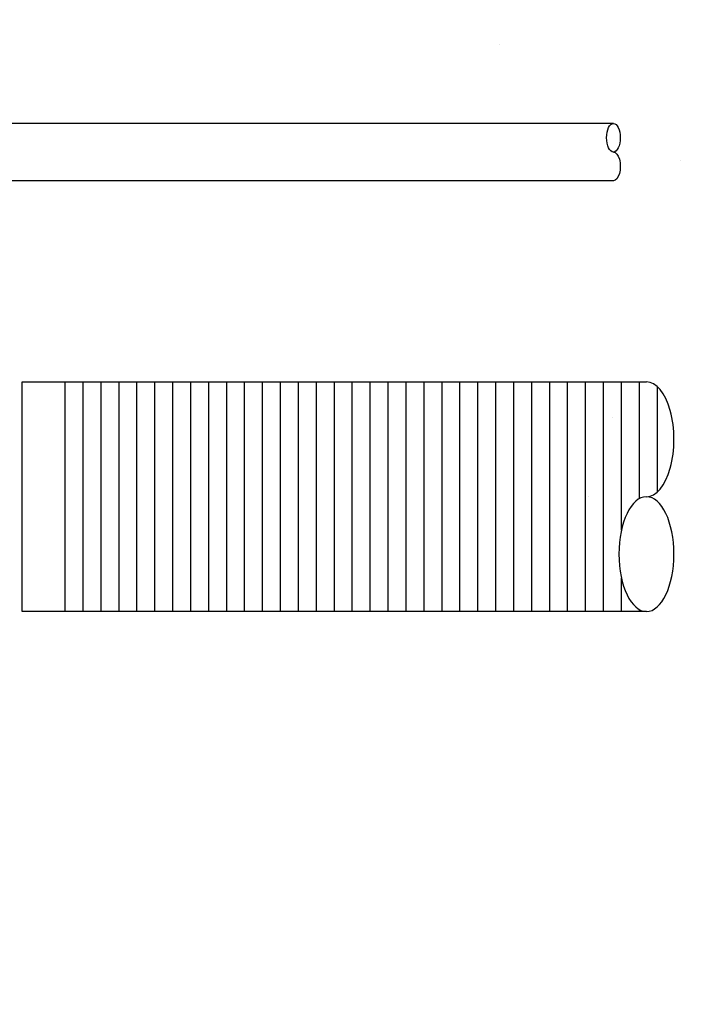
# Model space of a CAD drawing. Extents: x 1081 to 2220, y 0 to 2796.
# Tile 45 of 161: x 1801 to 1813, y 356 to 373. Entities that reach past the tile are written whole.
import ezdxf

# ---------------------------------------------------------------- set-up
doc = ezdxf.new("R2010")
doc.units = 0
doc.header["$MEASUREMENT"] = 0
doc.header["$PDSIZE"] = 1
doc.layers.get('DEFPOINTS').update_dxf_attribs({"linetype": 'CONTINUOUS'})
for name, color, linetype in [('BOARDER-TXT', 2, 'CONTINUOUS'), ('CONDUIT', 2, 'CONTINUOUS'), ('DIM', 3, 'CONTINUOUS'), ('PEAGRAVEL-HATCH', 3, 'CONTINUOUS')]:
    doc.layers.add(name, color=color, linetype=linetype)
doc.styles.add('SIMPLEX', font='simplex')
doc.dimstyles.new('DIM64', dxfattribs={"dimscale": 64, "dimtxt": 0.09375, "dimasz": 0.09375, "dimexe": 0.0625, "dimexo": 0.0625, "dimgap": 0.046875, "dimtad": 1, "dimdec": 4, "dimzin": 3, "dimdsep": 46, "dimlunit": 4, "dimtxsty": 'SIMPLEX', "dimcen": 0, "dimclrd": 256, "dimclre": 256, "dimclrt": 256, "dimadec": 0, "dimazin": 0, "dimtfac": 1, "dimtdec": 4, "dimtmove": 0, "dimatfit": 3, "dimfxl": 1, "dimfrac": 2, "dimtolj": 1, "dimtzin": 0, "dimarcsym": 0})

# ---------------------------------------------------------------- blocks, each defined once
blk = doc.blocks.new('*D23')
at = {"layer": 'DEFPOINTS', "color": 0, "transparency": 16777216}
for p in [(1389.622, 410.007), (1911.122, 410.007), (1911.122, 136.516)]:
    blk.add_point(p, dxfattribs=at)
at = {"layer": 'DIM', "lineweight": -2, "transparency": 16777216}
for p, q in [((1389.622, 406.007), (1389.622, 132.516)), ((1911.122, 406.007), (1911.122, 132.516)), ((1395.622, 136.516), (1905.122, 136.516))]:
    blk.add_line(p, q, dxfattribs=at)
at = {"layer": 'DIM', "transparency": 16777216}
for points in [[(1395.622, 137.516), (1395.622, 135.516), (1389.622, 136.516)], [(1905.122, 137.516), (1905.122, 135.516), (1911.122, 136.516)]]:
    blk.add_solid(points, dxfattribs=at)
at = {"layer": 'DIM', "transparency": 16777216, "insert": (1650.372, 144.087), "char_height": 6, "attachment_point": 5, "style": 'SIMPLEX'}
blk.add_mtext('\\A1;43\'-5 1/2" (F.V. TANK SLAB)', dxfattribs=at)
blk = doc.blocks.new('*D62')
at = {"layer": 'DEFPOINTS', "color": 0, "transparency": 16777216}
for p in [(2039.505, 420.007), (2076.009, 420.007), (1811.372, 353.516)]:
    blk.add_point(p, dxfattribs=at)
at = {"layer": 'DIM', "lineweight": -2, "transparency": 16777216}
for p, q in [((2043.505, 420.007), (2080.009, 420.007)), ((2076.009, 359.516), (2076.009, 414.007)), ((1815.372, 353.516), (2080.009, 353.516))]:
    blk.add_line(p, q, dxfattribs=at)
at = {"layer": 'DIM', "transparency": 16777216}
for points in [[(2075.009, 414.007), (2077.009, 414.007), (2076.009, 420.007)], [(2075.009, 359.516), (2077.009, 359.516), (2076.009, 353.516)]]:
    blk.add_solid(points, dxfattribs=at)
at = {"layer": 'DIM', "transparency": 16777216, "insert": (2069.438, 386.762), "char_height": 6, "attachment_point": 5, "rotation": 90, "style": 'SIMPLEX'}
blk.add_mtext('\\A1;60"', dxfattribs=at)

msp = doc.modelspace()

# ---------------------------------------------------------------- hatches: boundary and pattern name
at = {"layer": 'BOARDER-TXT'}
h = msp.add_hatch(dxfattribs=at)
h.set_pattern_fill('ANSI31', color=256, scale=2.5, angle=225)
h.set_pattern_definition([(270, (1101.9725, 3676.31646), (0.3125, -7e-17), [])])
h.paths.add_polyline_path([(1811.88416, 364.73111), (1811.89408, 364.72642), (1811.88915, 364.72899)])
h.paths.add_polyline_path([(1811.90395, 362.78582), (1811.89408, 362.78069), (1811.89904, 362.78304)])
h.paths.add_polyline_path([(1811.92352, 362.79739), (1811.91377, 362.79139), (1811.91868, 362.79417)])
h.paths.add_polyline_path([(1811.88416, 362.776), (1811.8742, 362.77175), (1811.8792, 362.77365)])
h.paths.add_polyline_path([(1811.80354, 364.75266), (1811.8137, 364.75153), (1811.80863, 364.75232)])
h.paths.add_polyline_path([(1811.86419, 362.76794), (1811.85415, 362.76458), (1811.85918, 362.76604)])
h.paths.add_polyline_path([(1811.82384, 364.74995), (1811.83397, 364.74793), (1811.82892, 364.74917)])
h.paths.add_polyline_path([(1811.84407, 362.76166), (1811.83397, 362.75918), (1811.83903, 362.7602)])
h.paths.add_polyline_path([(1811.84407, 364.74546), (1811.85415, 364.74254), (1811.84912, 364.74422)])
h.paths.add_polyline_path([(1811.82384, 362.75716), (1811.8137, 362.75558), (1811.81878, 362.75615)])
h.paths.add_polyline_path([(1811.86419, 364.73917), (1811.8742, 364.73536), (1811.86921, 364.73749)])
h.paths.add_polyline_path([(1801.54369, 362.75356), (1811.7832, 362.75356), (1811.77303, 362.75378), (1811.76287, 362.75446), (1811.75271, 362.75558), (1811.74256, 362.75716), (1811.73244, 362.75918), (1811.72234, 362.76166), (1811.71226, 362.76458), (1811.70222, 362.76794), (1811.69221, 362.77175), (1811.68225, 362.776), (1811.67233, 362.78069), (1811.66246, 362.78582), (1811.65264, 362.79139), (1811.64288, 362.79739), (1811.63319, 362.80382), (1811.62356, 362.81068), (1811.61401, 362.81796), (1811.60453, 362.82567), (1811.59513, 362.83379), (1811.58582, 362.84233), (1811.5766, 362.85128), (1811.56747, 362.86063), (1811.55843, 362.87039), (1811.5495, 362.88054), (1811.54067, 362.89109), (1811.53196, 362.90203), (1811.52335, 362.91335), (1811.51486, 362.92505), (1811.5065, 362.93712), (1811.49826, 362.94956), (1811.49014, 362.96236), (1811.48216, 362.97552), (1811.47431, 362.98903), (1811.46661, 363.00288), (1811.45904, 363.01708), (1811.45163, 363.0316), (1811.44436, 363.04645), (1811.43724, 363.06162), (1811.43028, 363.0771), (1811.42348, 363.09288), (1811.41684, 363.10896), (1811.41037, 363.12534), (1811.40406, 363.14199), (1811.39793, 363.15892), (1811.39197, 363.17612), (1811.38618, 363.19358), (1811.38058, 363.21129), (1811.37515, 363.22925), (1811.36991, 363.24744), (1811.36486, 363.26586), (1811.35999, 363.2845), (1811.35531, 363.30335), (1811.35083, 363.32241), (1811.34654, 363.34166), (1811.34245, 363.36109), (1811.33856, 363.3807), (1811.33487, 363.40048), (1811.33138, 363.42042), (1811.32809, 363.4405), (1811.32501, 363.46073), (1811.32213, 363.48109), (1811.31947, 363.50158), (1811.31701, 363.52218), (1811.31476, 363.54288), (1811.31272, 363.56367), (1811.3109, 363.58456), (1811.30928, 363.60551), (1811.30788, 363.62654), (1811.3067, 363.64762), (1811.30573, 363.66875), (1811.30497, 363.68992), (1811.30444, 363.71112), (1811.30411, 363.73233), (1811.304, 363.75356), (1811.30411, 363.77478), (1811.30444, 363.796), (1811.30497, 363.81719), (1811.30573, 363.83836), (1811.3067, 363.85949), (1811.30788, 363.88057), (1811.30928, 363.9016), (1811.3109, 363.92256), (1811.31272, 363.94344), (1811.31476, 363.96424), (1811.31701, 363.98494), (1811.31947, 364.00553), (1811.32213, 364.02602), (1811.32501, 364.04638), (1811.32809, 364.06661), (1811.33138, 364.0867), (1811.33487, 364.10663), (1811.33856, 364.12641), (1811.34245, 364.14602), (1811.34654, 364.16546), (1811.35083, 364.18471), (1811.35531, 364.20376), (1811.35999, 364.22261), (1811.36486, 364.24125), (1811.36991, 364.25967), (1811.37515, 364.27786), (1811.38058, 364.29582), (1811.38618, 364.31353), (1811.39197, 364.33099), (1811.39793, 364.34819), (1811.40406, 364.36512), (1811.41037, 364.38178), (1811.41684, 364.39815), (1811.42348, 364.41423), (1811.43028, 364.43002), (1811.43724, 364.4455), (1811.44436, 364.46066), (1811.45163, 364.47551), (1811.45904, 364.49004), (1811.46661, 364.50423), (1811.47431, 364.51808), (1811.48216, 364.53159), (1811.49014, 364.54475), (1811.49826, 364.55755), (1811.5065, 364.56999), (1811.51486, 364.58207), (1811.52335, 364.59376), (1811.53196, 364.60509), (1811.54067, 364.61602), (1811.5495, 364.62657), (1811.55843, 364.63673), (1811.56747, 364.64648), (1811.5766, 364.65584), (1811.58582, 364.66478), (1811.59513, 364.67332), (1811.60453, 364.68145), (1811.61401, 364.68915), (1811.62356, 364.69643), (1811.63319, 364.70329), (1811.64288, 364.70972), (1811.65264, 364.71572), (1811.66246, 364.72129), (1811.67233, 364.72642), (1811.68225, 364.73111), (1811.69221, 364.73536), (1811.70222, 364.73917), (1811.71226, 364.74254), (1811.72234, 364.74546), (1811.73244, 364.74793), (1811.74256, 364.74995), (1811.75271, 364.75153), (1811.76287, 364.75266), (1811.77303, 364.75333), (1811.7832, 364.75356), (1811.79338, 364.75333), (1811.79338, 364.75333), (1811.81878, 364.75615), (1811.83903, 364.7602), (1811.85918, 364.76604), (1811.8792, 364.77365), (1811.89904, 364.78304), (1811.91868, 364.79417), (1811.93322, 364.80382), (1811.94284, 364.81068), (1811.9524, 364.81796), (1811.96188, 364.82567), (1811.97127, 364.83379), (1811.98059, 364.84233), (1811.98981, 364.85128), (1811.99894, 364.86063), (1812.00798, 364.87039), (1812.01691, 364.88054), (1812.02573, 364.89109), (1812.03445, 364.90203), (1812.04306, 364.91335), (1812.05154, 364.92505), (1812.05991, 364.93712), (1812.06815, 364.94956), (1812.07627, 364.96236), (1812.08425, 364.97552), (1812.09209, 364.98903), (1812.0998, 365.00288), (1812.10736, 365.01708), (1812.11478, 365.0316), (1812.12205, 365.04645), (1812.12917, 365.06162), (1812.13613, 365.0771), (1812.14293, 365.09288), (1812.14957, 365.10896), (1812.15604, 365.12534), (1812.16235, 365.14199), (1812.16848, 365.15892), (1812.17444, 365.17612), (1812.18023, 365.19358), (1812.18583, 365.21129), (1812.19126, 365.22925), (1812.1965, 365.24744), (1812.20155, 365.26586), (1812.20642, 365.2845), (1812.21109, 365.30335), (1812.21558, 365.32241), (1812.21987, 365.34166), (1812.22396, 365.36109), (1812.22785, 365.3807), (1812.23154, 365.40048), (1812.23503, 365.42042), (1812.23832, 365.4405), (1812.2414, 365.46073), (1812.24427, 365.48109), (1812.24694, 365.50158), (1812.2494, 365.52218), (1812.25165, 365.54288), (1812.25369, 365.56367), (1812.25551, 365.58456), (1812.25712, 365.60551), (1812.25852, 365.62654), (1812.25971, 365.64762), (1812.26068, 365.66875), (1812.26143, 365.68992), (1812.26197, 365.71112), (1812.2623, 365.73233), (1812.2624, 365.75356), (1812.2623, 365.77478), (1812.26197, 365.796), (1812.26143, 365.81719), (1812.26068, 365.83836), (1812.25971, 365.85949), (1812.25852, 365.88057), (1812.25712, 365.9016), (1812.25551, 365.92256), (1812.25369, 365.94344), (1812.25165, 365.96424), (1812.2494, 365.98494), (1812.24694, 366.00553), (1812.24427, 366.02602), (1812.2414, 366.04638), (1812.23832, 366.06661), (1812.23503, 366.0867), (1812.23154, 366.10663), (1812.22785, 366.12641), (1812.22396, 366.14602), (1812.21987, 366.16546), (1812.21558, 366.18471), (1812.21109, 366.20376), (1812.20642, 366.22261), (1812.20155, 366.24125), (1812.1965, 366.25967), (1812.19126, 366.27786), (1812.18583, 366.29582), (1812.18023, 366.31353), (1812.17444, 366.33099), (1812.16848, 366.34819), (1812.16235, 366.36512), (1812.15604, 366.38178), (1812.14957, 366.39815), (1812.14293, 366.41423), (1812.13613, 366.43002), (1812.12917, 366.4455), (1812.12205, 366.46066), (1812.11478, 366.47551), (1812.10736, 366.49004), (1812.0998, 366.50423), (1812.09209, 366.51808), (1812.08425, 366.53159), (1812.07627, 366.54475), (1812.06815, 366.55755), (1812.05991, 366.56999), (1812.05154, 366.58207), (1812.04306, 366.59376), (1812.03445, 366.60509), (1812.02573, 366.61602), (1812.01691, 366.62657), (1812.00798, 366.63673), (1811.99894, 366.64648), (1811.98981, 366.65584), (1811.98059, 366.66478), (1811.97127, 366.67332), (1811.96188, 366.68145), (1811.9524, 366.68915), (1811.94284, 366.69643), (1811.93322, 366.70329), (1811.92352, 366.70972), (1811.91377, 366.71572), (1811.90395, 366.72129), (1811.88915, 366.72899), (1811.86921, 366.73749), (1811.84912, 366.74422), (1811.82892, 366.74917), (1811.80863, 366.75232), (1811.78999, 366.75356), (1801.54369, 366.75356)])
h.paths.add_polyline_path([(1811.79338, 362.75378), (1811.7832, 362.75356), (1811.79541, 362.75356), (1811.80354, 362.75446)])
at = {"layer": 'PEAGRAVEL-HATCH'}
h = msp.add_hatch(dxfattribs=at)
h.set_pattern_fill('AR-SAND', color=256, scale=7.5, style=0)
h.set_pattern_definition([(37.5, (1427.436, 353.116), (-0.47245, 14.45118), [0, -11.4, 0, -12.75, 0, -12.1875]), (7.5, (1427.436, 353.116), (13.2733, 21.1661), [0, -6.15, 0, -10.275, 0, -3.9375]), (327.5, (1418.21, 353.116), (23.35606, 0.04244), [0, -3.75, 0, -13.5, 0, -17.625]), (317.5, (1418.21, 353.116), (22.54595, 6.5826), [0, -1.875, 0, -8.85, 0, -10.125])])
edge = h.paths.add_edge_path()
edge.add_line((1805.3081, 401.47312), (1863.24264, 401.47312))
edge.add_line((1863.24264, 401.47312), (1863.24264, 381.67021))
edge.add_line((1863.24264, 381.67021), (1873.3081, 381.67021))
edge.add_line((1873.3081, 381.67021), (1873.3081, 353.11627))
edge.add_line((1873.3081, 353.11627), (1805.3081, 353.11627))
edge.add_line((1805.3081, 353.11627), (1805.3081, 363.1892))
edge.add_line((1805.3081, 363.1892), (1807.69948, 363.1892))
edge.add_ellipse((1807.64445, 363.7842), major_axis=(0, -0.595), ratio=0.47920074, start_angle=0, end_angle=180)
edge.add_ellipse((1807.64445, 364.9742), major_axis=(0, -0.595), ratio=0.47920074, start_angle=360, end_angle=540, ccw=False)
edge.add_ellipse((1807.64445, 364.9742), major_axis=(0, -0.595), ratio=0.47920074, start_angle=180, end_angle=360, ccw=False)
edge.add_line((1807.64445, 365.5692), (1805.3081, 365.5692))
edge.add_line((1805.3081, 365.5692), (1805.3081, 369.85879))
edge.add_line((1805.3081, 369.85879), (1807.64445, 369.85879))
edge.add_ellipse((1807.64445, 370.10879), major_axis=(0, -0.25), ratio=0.47920074, start_angle=0, end_angle=180)
edge.add_ellipse((1807.64445, 370.60879), major_axis=(0, 0.25), ratio=0.47920074, start_angle=180, end_angle=360)
edge.add_line((1807.64445, 370.85879), (1805.3081, 370.85879))
edge.add_line((1805.3081, 370.85879), (1805.3081, 401.47312))

# ---------------------------------------------------------------- linework, layer by layer
at = {"layer": 'BOARDER-TXT'}
msp.add_lwpolyline([(1811.7832, 362.75356), (1800.91046, 362.75356), (1800.91046, 366.75356), (1811.7832, 366.75356)], dxfattribs=at)
at = {"layer": 'CONDUIT'}
for p, q in [((1811.20816, 371.25844), (1799.81744, 371.25844)), ((1811.20816, 370.25844), (1799.81744, 370.25844))]:
    msp.add_line(p, q, dxfattribs=at)
msp.add_ellipse((1811.20816, 371.00844), major_axis=(0, 0.25), ratio=0.47920074, dxfattribs=at)
at = {"layer": 'CONDUIT', "extrusion": (0, 0, -1)}
msp.add_ellipse((1811.20816, 370.50844), major_axis=(0, -0.25), ratio=0.47920074, start_param=3.14159265, end_param=6.28318531, dxfattribs=at)
at = {"layer": 'CONDUIT'}
msp.add_ellipse((1811.7832, 365.75356), major_axis=(0, 1), ratio=0.47920074, start_param=3.14159265, end_param=6.28318531, dxfattribs=at)
at = {"layer": 'CONDUIT', "extrusion": (0, 0, -1)}
msp.add_ellipse((1811.7832, 363.75356), major_axis=(0, -1), ratio=0.47920074, dxfattribs=at)

# ---------------------------------------------------------------- dimensions: what is measured, and where the dimension line sits
at = {"layer": 'DIM'}
for base, p1, p2, angle, text, picture, middle in [((2076.00939, 420.00736), (1811.37181, 353.51592), (2039.50541, 420.00736), 90, '60"', '*D62', (2069.43796, 386.76164)), ((1911.12181, 136.51592), (1389.62181, 410.00736), (1911.12181, 410.00736), 0, '<> (F.V. TANK SLAB)', '*D23', (1650.37181, 144.08735))]:
    dim = msp.add_linear_dim(base=base, p1=p1, p2=p2, angle=angle, text=text, dimstyle='DIM64', dxfattribs=at)
    dim.commit()
    dim.dimension.update_dxf_attribs({"geometry": picture, "text_midpoint": middle})

doc.saveas('drawing.dxf')
